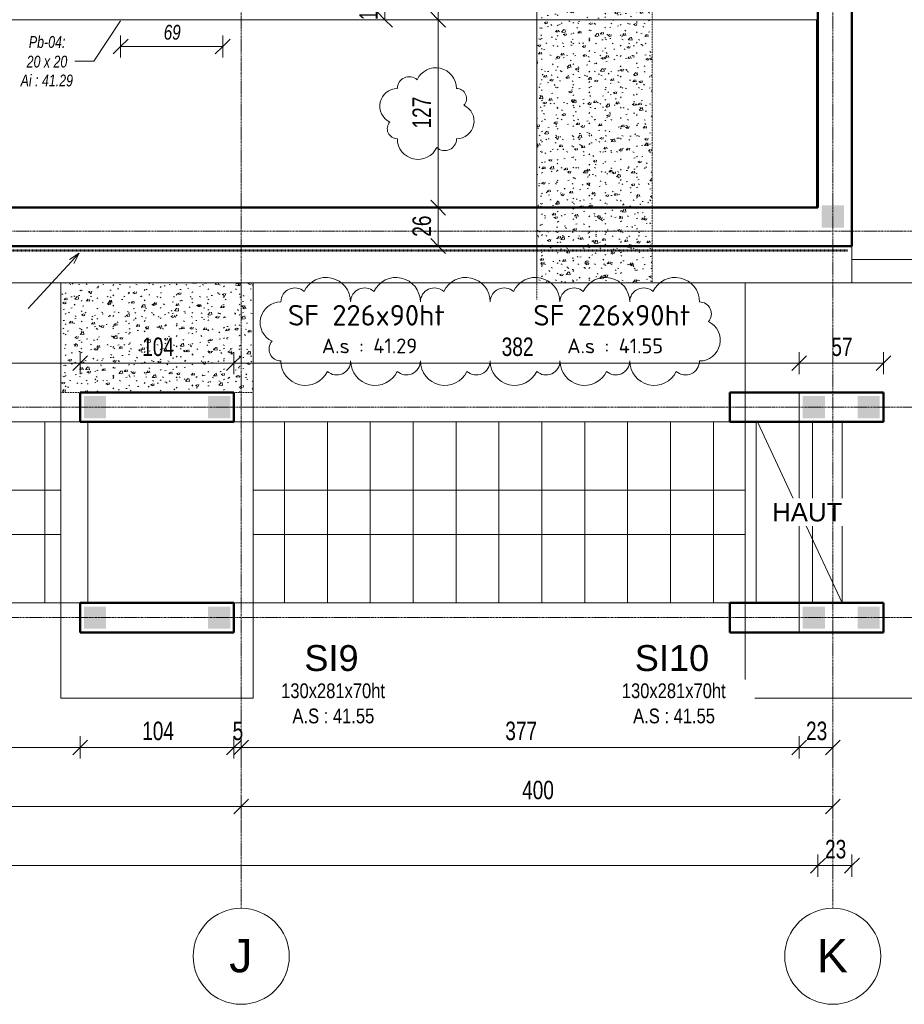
# Model space of a CAD drawing. Header units: millimetres. Extents: x 3690 to 285311, y -2348 to 78336.
# Tile 24 of 46: x 101708 to 107689, y 46643 to 53305. Entities that reach past the tile are written whole.
import ezdxf

# ---------------------------------------------------------------- set-up
doc = ezdxf.new("R2010")
doc.units = ezdxf.units.MM
for name, pattern in [('Ligne de quadrillage', [22.225, 12.7, -3.175, 3.175, -3.175]), ('Projeté', [3.96875, 2.38125, -1.5875]), ('tiret perso', [2.6, 1.3, -1.3]), ('tiret perso 2', [3, 1.5, -1.5])]:
    doc.linetypes.add(name, pattern=pattern)
for name, color, linetype, lineweight in [('A-ANNO-DIMS', 211, 'Continuous', 9), ('A-ANNO-DIMS-50', 211, 'Continuous', 9), ('A-DETL', 90, 'Continuous', 5), ('A-DETL-GENF', 92, 'Continuous', 5), ('A-FLOR', 192, 'Continuous', 5), ('A-GENM', 13, 'Continuous', 5), ('A-GENM-IDEN', 13, 'Continuous', 9), ('A-WALL', 113, 'Continuous', 9), ('G-ANNO-REVC', 71, 'Continuous', 9), ('G-ANNO-TEXT', 231, 'Continuous', 9), ('S-BEAM', 12, 'Continuous', 5), ('S-FNDN', 32, 'Continuous', 9), ('S-FNDN-IDEN', 2, 'Continuous', 9), ('S-GRID', 1, 'Continuous', 9), ('S-GRID-IDEN', 1, 'Continuous', 9), ('S-STRS', 31, 'Continuous', 5), ('S-STRS-ANNO', 31, 'Continuous', 5), ('S-STRS-IDEN', 31, 'Continuous', 5), ('S-STRS-MBND', 31, 'Projeté', 5)]:
    doc.layers.add(name, color=color, linetype=linetype, lineweight=lineweight)
doc.styles.add('Arial', font='arial.ttf', dxfattribs={"height": 125})
doc.styles.add('Arial Narrow_5', font='ARIALN.TTF', dxfattribs={"width": 0.9, "height": 125})
doc.styles.add('Arial Narrow_I', font='ARIALNI.TTF', dxfattribs={"width": 0.9, "height": 100})
doc.styles.add('Arial_5', font='arial.ttf', dxfattribs={"height": 225})
doc.styles.add('Arial_6', font='arial.ttf', dxfattribs={"width": 0.8, "height": 100})
doc.styles.add('Arial_7', font='arial.ttf', dxfattribs={"height": 175})
doc.styles.add('Arial_I_2', font='ariali.ttf', dxfattribs={"width": 0.75, "height": 80})
doc.styles.add('ISOCPEUR', font='isocpeur.ttf', dxfattribs={"height": 100})
doc.styles.add('ISOCPEUR_B', font='txt', dxfattribs={"height": 140})
doc.dimstyles.new('AB6_1_50_-_GB', dxfattribs={"dimscale": 304.8, "dimtxt": 127.928872, "dimasz": 0.328084, "dimexe": 0.246063, "dimexo": 0.0625, "dimgap": 0.04101, "dimtad": 1, "dimdec": 0, "dimlfac": 0.1, "dimdsep": 46, "dimtxsty": 'Arial Narrow_5', "dimblk1": 'OBLIQUE', "dimblk2": 'OBLIQUE', "dimsah": 1, "dimcen": 0.09, "dimazin": 0, "dimtfac": 1, "dimtdec": 4, "dimtix": 1, "dimtmove": 0, "dimatfit": 3, "dimfxl": 0.246063, "dimfxlon": 1, "dimtvp": 1, "dimtolj": 1, "dimtzin": 0, "dimarcsym": 2})
doc.dimstyles.new('AB6_1_50_-_GB_3', dxfattribs={"dimscale": 304.8, "dimtxt": 127.928872, "dimasz": 0.328084, "dimexe": 0.246063, "dimexo": 0.0625, "dimgap": 0.04101, "dimtad": 1, "dimdec": 0, "dimlfac": 0.1, "dimdsep": 46, "dimtxsty": 'Arial Narrow_5', "dimblk1": 'OBLIQUE', "dimblk2": 'OBLIQUE', "dimsah": 1, "dimcen": 0.09, "dimazin": 0, "dimtfac": 1, "dimtdec": 4, "dimtix": 1, "dimtmove": 0, "dimatfit": 3, "dimfxl": 0.246063, "dimfxlon": 1, "dimtvp": 1, "dimtolj": 1, "dimtzin": 0, "dimarcsym": 2})
doc.dimstyles.new('AB6_1_50_-_GB_Italique', dxfattribs={"dimscale": 304.8, "dimtxt": 102.343097, "dimasz": 0.328084, "dimexe": 0.246063, "dimexo": 0.0625, "dimgap": 0.057415, "dimtad": 1, "dimdec": 1, "dimlfac": 0.1, "dimrnd": 0.1, "dimdsep": 46, "dimtxsty": 'Arial Narrow_I', "dimblk1": 'OBLIQUE', "dimblk2": 'OBLIQUE', "dimsah": 1, "dimcen": 0.09, "dimazin": 0, "dimtfac": 1, "dimtdec": 4, "dimtix": 1, "dimtmove": 0, "dimatfit": 3, "dimfxl": 0.246063, "dimfxlon": 1, "dimtvp": 1, "dimtfill": 1, "dimtolj": 1, "dimtzin": 0, "dimarcsym": 2})

# ---------------------------------------------------------------- blocks, each defined once
blk = doc.blocks.new('Quadrillage - M_Extrémité de la ligne de quadrillage - Cercle-11575-Fondations variante')
at = {"layer": 'S-GRID-IDEN'}
blk.add_circle((0, 0), 6.5, dxfattribs=at)
blk = doc.blocks.new('DIMBLOCK13-Fondations variante')
at = {"layer": 'A-ANNO-DIMS-50'}
for p, q in [((99205.5, 47981.2), (99205.5, 48056.2)), ((103205.5, 47981.2), (103205.5, 48056.2)), ((99205.5, 47981.2), (103205.5, 47981.2)), ((99205.5, 47981.2), (99205.5, 47906.2)), ((103205.5, 47981.2), (103205.5, 47906.2))]:
    blk.add_line(p, q, dxfattribs=at)
at = {"layer": 'A-ANNO-DIMS-50', "lineweight": 18}
for p, q in [((99205.5, 47981.2), (99155.5, 47931.2)), ((99205.5, 47981.2), (99255.5, 48031.2)), ((103205.5, 47981.2), (103155.5, 47931.2)), ((103205.5, 47981.2), (103255.5, 48031.2))]:
    blk.add_line(p, q, dxfattribs=at)
at = {"layer": 'A-ANNO-DIMS-50', "color": 0, "insert": (101104.9, 48155.3), "char_height": 125, "width": 241.237, "attachment_point": 1, "line_spacing_factor": 0.974696, "style": 'Arial Narrow_5'}
blk.add_mtext('400', dxfattribs=at)
blk = doc.blocks.new('_Oblique')
at = {"color": 0, "linetype": 'ByBlock', "lineweight": -2}
blk.add_line((-0.5, -0.5), (0.5, 0.5), dxfattribs=at)
blk = doc.blocks.new('DIMBLOCK14-Fondations variante')
at = {"layer": 'A-ANNO-DIMS-50'}
for p, q in [((103205.5, 47981.2), (103205.5, 48056.2)), ((107205.5, 47981.2), (107205.5, 48056.2)), ((103205.5, 47981.2), (107205.5, 47981.2)), ((103205.5, 47981.2), (103205.5, 47906.2)), ((107205.5, 47981.2), (107205.5, 47906.2))]:
    blk.add_line(p, q, dxfattribs=at)
at = {"layer": 'A-ANNO-DIMS-50', "lineweight": 18}
for p, q in [((103205.5, 47981.2), (103155.5, 47931.2)), ((103205.5, 47981.2), (103255.5, 48031.2)), ((107205.5, 47981.2), (107155.5, 47931.2)), ((107205.5, 47981.2), (107255.5, 48031.2))]:
    blk.add_line(p, q, dxfattribs=at)
at = {"layer": 'A-ANNO-DIMS-50', "color": 0, "insert": (105104.9, 48155.3), "char_height": 125, "width": 241.237, "attachment_point": 1, "line_spacing_factor": 0.974696, "style": 'Arial Narrow_5'}
blk.add_mtext('400', dxfattribs=at)
blk = doc.blocks.new('DIMBLOCK159-Fondations variante')
at = {"layer": 'A-ANNO-DIMS-50'}
for p, q in [((98158.1, 50980.7), (98158.1, 51055.7)), ((102116.5, 50980.7), (102116.5, 51055.7)), ((98158.1, 50980.7), (102116.5, 50980.7)), ((98158.1, 50980.7), (98158.1, 50905.7)), ((102116.5, 50980.7), (102116.5, 50905.7))]:
    blk.add_line(p, q, dxfattribs=at)
at = {"layer": 'A-ANNO-DIMS-50', "lineweight": 18}
for p, q in [((98158.1, 50980.7), (98108.1, 50930.7)), ((98158.1, 50980.7), (98208.1, 51030.7)), ((102116.5, 50980.7), (102066.5, 50930.7)), ((102116.5, 50980.7), (102166.5, 51030.7))]:
    blk.add_line(p, q, dxfattribs=at)
at = {"layer": 'A-ANNO-DIMS-50', "color": 0, "insert": (100036.8, 51154.8), "char_height": 125, "width": 241.237, "attachment_point": 1, "line_spacing_factor": 0.974696, "style": 'Arial Narrow_5'}
blk.add_mtext('396', dxfattribs=at)
blk = doc.blocks.new('DIMBLOCK160-Fondations variante')
at = {"layer": 'A-ANNO-DIMS-50'}
for p, q in [((102116.5, 50980.7), (102116.5, 51055.7)), ((103156.7, 50980.7), (103156.7, 51055.7)), ((102116.5, 50980.7), (103156.7, 50980.7)), ((102116.5, 50980.7), (102116.5, 50905.7)), ((103156.7, 50980.7), (103156.7, 50905.7))]:
    blk.add_line(p, q, dxfattribs=at)
at = {"layer": 'A-ANNO-DIMS-50', "lineweight": 18}
for p, q in [((102116.5, 50980.7), (102066.5, 50930.7)), ((102116.5, 50980.7), (102166.5, 51030.7)), ((103156.7, 50980.7), (103106.7, 50930.7)), ((103156.7, 50980.7), (103206.7, 51030.7))]:
    blk.add_line(p, q, dxfattribs=at)
at = {"layer": 'A-ANNO-DIMS-50', "color": 0, "insert": (102536.1, 51154.8), "char_height": 125, "width": 241.237, "attachment_point": 1, "line_spacing_factor": 0.974696, "style": 'Arial Narrow_5'}
blk.add_mtext('104', dxfattribs=at)
blk = doc.blocks.new('DIMBLOCK161-Fondations variante')
at = {"layer": 'A-ANNO-DIMS-50'}
for p, q in [((103156.7, 50980.7), (103156.7, 51055.7)), ((106978.1, 50980.7), (106978.1, 51055.7)), ((103156.7, 50980.7), (106978.1, 50980.7)), ((103156.7, 50980.7), (103156.7, 50905.7)), ((106978.1, 50980.7), (106978.1, 50905.7))]:
    blk.add_line(p, q, dxfattribs=at)
at = {"layer": 'A-ANNO-DIMS-50', "lineweight": 18}
for p, q in [((103156.7, 50980.7), (103106.7, 50930.7)), ((103156.7, 50980.7), (103206.7, 51030.7)), ((106978.1, 50980.7), (106928.1, 50930.7)), ((106978.1, 50980.7), (107028.1, 51030.7))]:
    blk.add_line(p, q, dxfattribs=at)
at = {"layer": 'A-ANNO-DIMS-50', "color": 0, "insert": (104966.9, 51154.8), "char_height": 125, "width": 241.237, "attachment_point": 1, "line_spacing_factor": 0.974696, "style": 'Arial Narrow_5'}
blk.add_mtext('382', dxfattribs=at)
blk = doc.blocks.new('DIMBLOCK162-Fondations variante')
at = {"layer": 'A-ANNO-DIMS-50'}
for p, q in [((106978.1, 50980.7), (106978.1, 51055.7)), ((107548.1, 50980.7), (107548.1, 51055.7)), ((106978.1, 50980.7), (107548.1, 50980.7)), ((106978.1, 50980.7), (106978.1, 50905.7)), ((107548.1, 50980.7), (107548.1, 50905.7))]:
    blk.add_line(p, q, dxfattribs=at)
at = {"layer": 'A-ANNO-DIMS-50', "lineweight": 18}
for p, q in [((106978.1, 50980.7), (106928.1, 50930.7)), ((106978.1, 50980.7), (107028.1, 51030.7)), ((107548.1, 50980.7), (107498.1, 50930.7)), ((107548.1, 50980.7), (107598.1, 51030.7))]:
    blk.add_line(p, q, dxfattribs=at)
at = {"layer": 'A-ANNO-DIMS-50', "color": 0, "insert": (107196, 51154.8), "char_height": 125, "width": 160.825, "attachment_point": 1, "line_spacing_factor": 0.974696, "style": 'Arial Narrow_5'}
blk.add_mtext('57', dxfattribs=at)
blk = doc.blocks.new('DIMBLOCK168-Fondations variante')
at = {"layer": 'A-ANNO-DIMS-50'}
for p, q in [((99205.5, 48381.2), (99205.5, 48456.2)), ((102116.5, 48381.2), (102116.5, 48456.2)), ((99205.5, 48381.2), (102116.5, 48381.2)), ((99205.5, 48381.2), (99205.5, 48306.2)), ((102116.5, 48381.2), (102116.5, 48306.2))]:
    blk.add_line(p, q, dxfattribs=at)
at = {"layer": 'A-ANNO-DIMS-50', "lineweight": 18}
for p, q in [((99205.5, 48381.2), (99155.5, 48331.2)), ((99205.5, 48381.2), (99255.5, 48431.2)), ((102116.5, 48381.2), (102066.5, 48331.2)), ((102116.5, 48381.2), (102166.5, 48431.2))]:
    blk.add_line(p, q, dxfattribs=at)
at = {"layer": 'A-ANNO-DIMS-50', "color": 0, "insert": (100560.5, 48555.3), "char_height": 125, "width": 241.237, "attachment_point": 1, "line_spacing_factor": 0.974696, "style": 'Arial Narrow_5'}
blk.add_mtext('291', dxfattribs=at)
blk = doc.blocks.new('DIMBLOCK169-Fondations variante')
at = {"layer": 'A-ANNO-DIMS-50'}
for p, q in [((102116.5, 48381.2), (102116.5, 48456.2)), ((103156.5, 48381.2), (103156.5, 48456.2)), ((102116.5, 48381.2), (103156.5, 48381.2)), ((102116.5, 48381.2), (102116.5, 48306.2)), ((103156.5, 48381.2), (103156.5, 48306.2))]:
    blk.add_line(p, q, dxfattribs=at)
at = {"layer": 'A-ANNO-DIMS-50', "lineweight": 18}
for p, q in [((102116.5, 48381.2), (102066.5, 48331.2)), ((102116.5, 48381.2), (102166.5, 48431.2)), ((103156.5, 48381.2), (103106.5, 48331.2)), ((103156.5, 48381.2), (103206.5, 48431.2))]:
    blk.add_line(p, q, dxfattribs=at)
at = {"layer": 'A-ANNO-DIMS-50', "color": 0, "insert": (102536, 48555.3), "char_height": 125, "width": 241.237, "attachment_point": 1, "line_spacing_factor": 0.974696, "style": 'Arial Narrow_5'}
blk.add_mtext('104', dxfattribs=at)
blk = doc.blocks.new('DIMBLOCK170-Fondations variante')
at = {"layer": 'A-ANNO-DIMS-50'}
for p, q in [((103156.5, 48381.2), (103156.5, 48456.2)), ((103205.5, 48381.2), (103205.5, 48456.2)), ((103156.5, 48381.2), (103205.5, 48381.2)), ((103156.5, 48381.2), (103156.5, 48306.2)), ((103205.5, 48381.2), (103205.5, 48306.2))]:
    blk.add_line(p, q, dxfattribs=at)
at = {"layer": 'A-ANNO-DIMS-50', "lineweight": 18}
for p, q in [((103156.5, 48381.2), (103106.5, 48331.2)), ((103205.5, 48381.2), (103155.5, 48331.2)), ((103156.5, 48381.2), (103206.5, 48431.2)), ((103205.5, 48381.2), (103255.5, 48431.2))]:
    blk.add_line(p, q, dxfattribs=at)
at = {"layer": 'A-ANNO-DIMS-50', "color": 0, "insert": (103147.5, 48555.3), "char_height": 125, "width": 80.412, "attachment_point": 1, "line_spacing_factor": 0.974696, "style": 'Arial Narrow_5'}
blk.add_mtext('5', dxfattribs=at)
blk = doc.blocks.new('DIMBLOCK171-Fondations variante')
at = {"layer": 'A-ANNO-DIMS-50'}
for p, q in [((103205.5, 48381.2), (103205.5, 48456.2)), ((106978.1, 48381.2), (106978.1, 48456.2)), ((103205.5, 48381.2), (106978.1, 48381.2)), ((103205.5, 48381.2), (103205.5, 48306.2)), ((106978.1, 48381.2), (106978.1, 48306.2))]:
    blk.add_line(p, q, dxfattribs=at)
at = {"layer": 'A-ANNO-DIMS-50', "lineweight": 18}
for p, q in [((103205.5, 48381.2), (103155.5, 48331.2)), ((103205.5, 48381.2), (103255.5, 48431.2)), ((106978.1, 48381.2), (106928.1, 48331.2)), ((106978.1, 48381.2), (107028.1, 48431.2))]:
    blk.add_line(p, q, dxfattribs=at)
at = {"layer": 'A-ANNO-DIMS-50', "color": 0, "insert": (104991.2, 48555.3), "char_height": 125, "width": 241.237, "attachment_point": 1, "line_spacing_factor": 0.974696, "style": 'Arial Narrow_5'}
blk.add_mtext('377', dxfattribs=at)
blk = doc.blocks.new('DIMBLOCK172-Fondations variante')
at = {"layer": 'A-ANNO-DIMS-50'}
for p, q in [((106978.1, 48381.2), (106978.1, 48456.2)), ((107205.5, 48381.2), (107205.5, 48456.2)), ((106978.1, 48381.2), (107205.5, 48381.2)), ((106978.1, 48381.2), (106978.1, 48306.2)), ((107205.5, 48381.2), (107205.5, 48306.2))]:
    blk.add_line(p, q, dxfattribs=at)
at = {"layer": 'A-ANNO-DIMS-50', "lineweight": 18}
for p, q in [((106978.1, 48381.2), (106928.1, 48331.2)), ((106978.1, 48381.2), (107028.1, 48431.2)), ((107205.5, 48381.2), (107155.5, 48331.2)), ((107205.5, 48381.2), (107255.5, 48431.2))]:
    blk.add_line(p, q, dxfattribs=at)
at = {"layer": 'A-ANNO-DIMS-50', "color": 0, "insert": (107024.7, 48555.3), "char_height": 125, "width": 160.825, "attachment_point": 1, "line_spacing_factor": 0.974696, "style": 'Arial Narrow_5'}
blk.add_mtext('23', dxfattribs=at)
blk = doc.blocks.new('DIMBLOCK210-Fondations variante')
at = {"layer": 'A-ANNO-DIMS-50', "lineweight": 18}
for p, q in [((104537.7, 53535.4), (104487.7, 53585.4)), ((104537.7, 53535.4), (104587.7, 53485.4)), ((104537.7, 53305.4), (104487.7, 53355.4)), ((104537.7, 53305.4), (104587.7, 53255.4))]:
    blk.add_line(p, q, dxfattribs=at)
at = {"layer": 'A-ANNO-DIMS-50'}
for p, q in [((104537.7, 53535.4), (104462.7, 53535.4)), ((104537.7, 53305.4), (104537.7, 53535.4)), ((104537.7, 53535.4), (104612.7, 53535.4)), ((104537.7, 53305.4), (104462.7, 53305.4)), ((104537.7, 53305.4), (104612.7, 53305.4))]:
    blk.add_line(p, q, dxfattribs=at)
at = {"layer": 'A-ANNO-DIMS-50', "color": 0, "insert": (104363.6, 53353.4), "char_height": 125, "width": 160.825, "attachment_point": 1, "rotation": 90, "line_spacing_factor": 0.974696, "style": 'Arial Narrow_5'}
blk.add_mtext('23', dxfattribs=at)
blk = doc.blocks.new('DIMBLOCK213-Fondations variante')
at = {"layer": 'A-ANNO-DIMS-50'}
for p, q in [((104177.7, 53435.4), (104102.7, 53435.4)), ((104177.7, 53305.4), (104177.7, 53435.4)), ((104177.7, 53435.4), (104252.7, 53435.4)), ((104177.7, 53305.4), (104102.7, 53305.4)), ((104177.7, 53305.4), (104252.7, 53305.4))]:
    blk.add_line(p, q, dxfattribs=at)
at = {"layer": 'A-ANNO-DIMS-50', "lineweight": 18}
for p, q in [((104177.7, 53435.4), (104127.7, 53485.4)), ((104177.7, 53435.4), (104227.7, 53385.4)), ((104177.7, 53305.4), (104127.7, 53355.4)), ((104177.7, 53305.4), (104227.7, 53255.4))]:
    blk.add_line(p, q, dxfattribs=at)
at = {"layer": 'A-ANNO-DIMS-50', "color": 0, "insert": (104003.6, 53303.4), "char_height": 125, "width": 160.825, "attachment_point": 1, "rotation": 90, "line_spacing_factor": 0.974696, "style": 'Arial Narrow_5'}
blk.add_mtext('13', dxfattribs=at)
blk = doc.blocks.new('DIMBLOCK234-Fondations variante')
at = {"layer": 'A-ANNO-DIMS-50'}
for p, q in [((102390.5, 53123.7), (102390.5, 53198.7)), ((103080.5, 53123.7), (103080.5, 53198.7)), ((103080.5, 53123.7), (102390.5, 53123.7)), ((102390.5, 53123.7), (102390.5, 53048.7)), ((103080.5, 53123.7), (103080.5, 53048.7))]:
    blk.add_line(p, q, dxfattribs=at)
at = {"layer": 'A-ANNO-DIMS-50', "lineweight": 18}
for p, q in [((102390.5, 53123.7), (102440.5, 53173.7)), ((103080.5, 53123.7), (103130.5, 53173.7)), ((102390.5, 53123.7), (102340.5, 53073.7)), ((103080.5, 53123.7), (103030.5, 53073.7))]:
    blk.add_line(p, q, dxfattribs=at)
at = {"layer": 'A-ANNO-DIMS-50', "color": 0, "insert": (102681.8, 53270.5), "char_height": 100, "width": 128.66, "attachment_point": 1, "line_spacing_factor": 0.974696, "style": 'Arial Narrow_I', "bg_fill": 3, "box_fill_scale": 1.25, "bg_fill_color": 256, "bg_fill_true_color": 13158600, "bg_fill_transparency": 0}
blk.add_mtext('69', dxfattribs=at)
blk = doc.blocks.new('DIMBLOCK299-Fondations variante')
at = {"layer": 'A-ANNO-DIMS-50'}
for p, q in [((104537.7, 53305.4), (104462.7, 53305.4)), ((104537.7, 53305.4), (104537.7, 52033.7)), ((104537.7, 53305.4), (104612.7, 53305.4)), ((104537.7, 52033.7), (104462.7, 52033.7)), ((104537.7, 52033.7), (104612.7, 52033.7))]:
    blk.add_line(p, q, dxfattribs=at)
at = {"layer": 'A-ANNO-DIMS-50', "lineweight": 18}
for p, q in [((104537.7, 53305.4), (104487.7, 53355.4)), ((104537.7, 53305.4), (104587.7, 53255.4)), ((104537.7, 52033.7), (104487.7, 52083.7)), ((104537.7, 52033.7), (104587.7, 51983.7))]:
    blk.add_line(p, q, dxfattribs=at)
at = {"layer": 'A-ANNO-DIMS-50', "color": 0, "insert": (104363.6, 52569), "char_height": 125, "width": 241.237, "attachment_point": 1, "rotation": 90, "line_spacing_factor": 0.974696, "style": 'Arial Narrow_5'}
blk.add_mtext('127', dxfattribs=at)
blk = doc.blocks.new('DIMBLOCK300-Fondations variante')
at = {"layer": 'A-ANNO-DIMS-50', "lineweight": 18}
for p, q in [((104537.7, 52033.7), (104487.7, 52083.7)), ((104537.7, 52033.7), (104587.7, 51983.7)), ((104537.7, 51773.7), (104487.7, 51823.7)), ((104537.7, 51773.7), (104587.7, 51723.7))]:
    blk.add_line(p, q, dxfattribs=at)
at = {"layer": 'A-ANNO-DIMS-50'}
for p, q in [((104537.7, 52033.7), (104462.7, 52033.7)), ((104537.7, 52033.7), (104537.7, 51773.7)), ((104537.7, 52033.7), (104612.7, 52033.7)), ((104537.7, 51773.7), (104462.7, 51773.7)), ((104537.7, 51773.7), (104612.7, 51773.7))]:
    blk.add_line(p, q, dxfattribs=at)
at = {"layer": 'A-ANNO-DIMS-50', "color": 0, "insert": (104363.6, 51836.7), "char_height": 125, "width": 160.825, "attachment_point": 1, "rotation": 90, "line_spacing_factor": 0.974696, "style": 'Arial Narrow_5'}
blk.add_mtext('26', dxfattribs=at)
blk = doc.blocks.new('Family - ___-3261909-Fondations variante')
at = {"layer": 'G-ANNO-REVC'}
for centre, radius, start, end in [((27309.2, 51867.9), 140, 357.88638, 152.67761), ((27129.4, 51874.5), 80, 46.07606, 177.88638), ((27045, 51758.5), 119, 87.88638, 242.67761), ((27446.6, 51794.8), 68, 316.07606, 87.88638), ((27441, 51641.9), 119, 267.88638, 62.67761), ((27039.4, 51605.7), 68, 136.07606, 267.88638), ((27176.8, 51532.5), 140, 177.88638, 332.67761), ((27356.7, 51525.9), 80, 226.07606, 357.88638)]:
    blk.add_arc(centre, radius, start, end, dxfattribs=at)
blk = doc.blocks.new('DIMBLOCK309-Fondations variante')
at = {"layer": 'A-ANNO-DIMS-50'}
for p, q in [((79305.5, 47581.2), (79305.5, 47656.2)), ((107105.5, 47581.2), (107105.5, 47656.2)), ((79305.5, 47581.2), (107105.5, 47581.2)), ((79305.5, 47581.2), (79305.5, 47506.2)), ((107105.5, 47581.2), (107105.5, 47506.2))]:
    blk.add_line(p, q, dxfattribs=at)
at = {"layer": 'A-ANNO-DIMS-50', "lineweight": 18}
for p, q in [((79305.5, 47581.2), (79255.5, 47531.2)), ((79305.5, 47581.2), (79355.5, 47631.2)), ((107105.5, 47581.2), (107055.5, 47531.2)), ((107105.5, 47581.2), (107155.5, 47631.2))]:
    blk.add_line(p, q, dxfattribs=at)
at = {"layer": 'A-ANNO-DIMS-50', "color": 0, "insert": (93071.4, 47755.3), "char_height": 125, "width": 321.65, "attachment_point": 1, "line_spacing_factor": 0.974696, "style": 'Arial Narrow_5'}
blk.add_mtext('2780', dxfattribs=at)
blk = doc.blocks.new('DIMBLOCK310-Fondations variante')
at = {"layer": 'A-ANNO-DIMS-50'}
for p, q in [((107105.5, 47581.2), (107105.5, 47656.2)), ((107335.5, 47581.2), (107335.5, 47656.2)), ((107105.5, 47581.2), (107335.5, 47581.2)), ((107105.5, 47581.2), (107105.5, 47506.2)), ((107335.5, 47581.2), (107335.5, 47506.2))]:
    blk.add_line(p, q, dxfattribs=at)
at = {"layer": 'A-ANNO-DIMS-50', "lineweight": 18}
for p, q in [((107105.5, 47581.2), (107055.5, 47531.2)), ((107105.5, 47581.2), (107155.5, 47631.2)), ((107335.5, 47581.2), (107285.5, 47531.2)), ((107335.5, 47581.2), (107385.5, 47631.2))]:
    blk.add_line(p, q, dxfattribs=at)
at = {"layer": 'A-ANNO-DIMS-50', "color": 0, "insert": (107153.4, 47755.3), "char_height": 125, "width": 160.825, "attachment_point": 1, "line_spacing_factor": 0.974696, "style": 'Arial Narrow_5'}
blk.add_mtext('23', dxfattribs=at)
blk = doc.blocks.new('Family - ___-3288803-Fondations variante')
at = {"layer": 'G-ANNO-REVC'}
for centre, radius, start, end in [((26515.6, 50452.3), 165.1, 357.88638, 152.67761), ((26987.1, 50434.9), 165.1, 357.88638, 152.67761), ((27458.6, 50417.5), 165.1, 357.88638, 152.67761), ((26303.5, 50460.1), 94.4, 46.07606, 177.88638), ((26774.9, 50442.7), 94.4, 46.07606, 177.88638), ((27246.4, 50425.3), 94.4, 46.07606, 177.88638), ((27930.1, 50400.1), 165.1, 357.88638, 152.67761), ((28401.6, 50382.7), 165.1, 357.88638, 152.67761), ((28873, 50365.3), 165.1, 357.88638, 152.67761), ((26204, 50323.7), 140, 87.88638, 242.67761), ((27717.9, 50407.9), 94.4, 46.07606, 177.88638), ((28189.4, 50390.5), 94.4, 46.07606, 177.88638), ((28660.9, 50373.1), 94.4, 46.07606, 177.88638), ((29035.1, 50279.2), 80, 316.07606, 87.88638), ((26197.4, 50143.8), 80, 136.07606, 267.88638), ((29028.5, 50099.4), 140, 267.88638, 62.67761), ((26359.4, 50057.8), 165.1, 177.88638, 332.67761), ((26571.6, 50049.9), 94.4, 226.07606, 357.88638), ((26830.9, 50040.4), 165.1, 177.88638, 332.67761), ((27043.1, 50032.5), 94.4, 226.07606, 357.88638), ((27302.4, 50023), 165.1, 177.88638, 332.67761), ((27514.6, 50015.1), 94.4, 226.07606, 357.88638), ((27773.9, 50005.6), 165.1, 177.88638, 332.67761), ((27986, 49997.7), 94.4, 226.07606, 357.88638), ((28245.4, 49988.2), 165.1, 177.88638, 332.67761), ((28457.5, 49980.3), 94.4, 226.07606, 357.88638), ((28716.8, 49970.8), 165.1, 177.88638, 332.67761), ((28929, 49962.9), 94.4, 226.07606, 357.88638)]:
    blk.add_arc(centre, radius, start, end, dxfattribs=at)

msp = doc.modelspace()

# ---------------------------------------------------------------- hatches: boundary and pattern name
at = {"layer": 'A-DETL-GENF'}
h = msp.add_hatch(dxfattribs=at)
h.set_pattern_fill('FP_25', color=9, style=0, pattern_type=2)
h.set_pattern_definition([(52.114, (348470.62, -837977.42), (151.008547, -7.612692), [15.75, -173.25]), (357.114, (348470.62, -837977.42), (-34.944706, 156.77827), [12.6, -138.6]), (102.565, (348483.2, -837978.05), (116.064576, 149.164008), [13.385, -147.24]), (48.298, (348469.07, -837935.45), (225.250325, -26.469098), [23.625, -259.875]), (98.749, (348487.84, -837937.65), (188.602237, 211.66344), [20.078, -220.86]), (353.298, (348469.07, -837935.45), (188.60032, 211.665725), [18.9, -207.9]), (23.114, (348490.45, -837945.17), (128.384345, -79.868607), [15.75, -173.25]), (328.114, (348490.45, -837945.17), (45.444285, 154.062896), [12.6, -138.6]), (73.565, (348501.15, -837951.82), (173.828512, 74.192558), [13.385, -147.24]), (39.614, (348470.623, -837977.42), (-0.0269162, 69.9543266), [8.382, -128.538, 8.382, -271.443]), (39.614, (348470.623, -837977.42), (-0.0269162, 69.9543266), [-145.302, -132.318, 8.382, -130.743]), (9.614, (348470.62, -837977.42), (52.1517107, 84.8079455), [8.382, -71.838, 8.382, -125.388, -53.025]), (9.614, (348470.62, -837977.42), (52.1517107, 84.8079455), [-213.99, 8.382, -44.643]), (329.614, (348423.824, -837979.146), (112.200791, -0.5978647), [8.382, -44.118, 8.382, -155.418, -217.35]), (329.614, (348423.824, -837979.146), (112.200791, -0.5978647), [-216.3, 8.382, -208.968]), (319.614, (348402.84, -837979.92), (121.609981, 25.525625), [8.382, -59.868, 8.382, -100.398, -154.35]), (319.614, (348402.84, -837979.92), (121.609981, 25.525625), [-177.03, 8.382, -145.968])])
h.paths.add_polyline_path([(105205.46, 51523.73), (105985.46, 51523.73), (105985.46, 53783.73), (105205.46, 53783.73)])
for points in [[(107130.46, 51898.73), (107280.46, 51898.73), (107280.46, 52048.73), (107130.46, 52048.73)], [(102141.54, 50608.12), (102291.54, 50608.12), (102291.54, 50758.12), (102141.54, 50758.12)], [(102981.54, 50608.12), (103131.54, 50608.12), (103131.54, 50758.12), (102981.54, 50758.12)], [(107003.05, 50608.12), (107153.05, 50608.12), (107153.05, 50758.12), (107003.05, 50758.12)], [(107373.05, 50608.12), (107523.05, 50608.12), (107523.05, 50758.12), (107373.05, 50758.12)], [(102141.54, 49184.24), (102291.54, 49184.24), (102291.54, 49334.24), (102141.54, 49334.24)], [(102981.73, 49184.24), (103131.73, 49184.24), (103131.73, 49334.24), (102981.73, 49334.24)], [(107003.05, 49184.24), (107153.05, 49184.24), (107153.05, 49334.24), (107003.05, 49334.24)], [(107373.05, 49184.24), (107523.05, 49184.24), (107523.05, 49334.24), (107373.05, 49334.24)]]:
    msp.add_hatch(color=8, dxfattribs=at).paths.add_polyline_path(points)
h = msp.add_hatch(dxfattribs=at)
h.set_pattern_fill('FP_30', color=9, style=0, pattern_type=2)
h.set_pattern_definition([(52.114, (345251.8, -840260.62), (151.008547, -7.612692), [15.75, -173.25]), (357.114, (345251.8, -840260.62), (-34.944706, 156.77827), [12.6, -138.6]), (102.565, (345264.38, -840261.25), (116.064576, 149.164008), [13.385, -147.24]), (48.298, (345250.25, -840218.65), (225.250325, -26.469098), [23.625, -259.875]), (98.749, (345269.02, -840220.85), (188.602237, 211.66344), [20.078, -220.86]), (353.298, (345250.25, -840218.65), (188.60032, 211.665725), [18.9, -207.9]), (23.114, (345271.62, -840228.37), (128.384345, -79.868607), [15.75, -173.25]), (328.114, (345271.62, -840228.37), (45.444285, 154.062896), [12.6, -138.6]), (73.565, (345282.32, -840235.02), (173.828512, 74.192558), [13.385, -147.24]), (39.614, (345251.8, -840260.62), (-0.0269162, 69.9543266), [8.382, -128.538, 8.382, -271.443]), (39.614, (345251.8, -840260.62), (-0.0269162, 69.9543266), [-145.302, -132.318, 8.382, -130.743]), (9.614, (345251.8, -840260.62), (52.1517107, 84.8079455), [8.382, -71.838, 8.382, -125.388, -53.025]), (9.614, (345251.8, -840260.62), (52.1517107, 84.8079455), [-213.99, 8.382, -44.643]), (329.614, (345205, -840262.346), (112.200791, -0.5978647), [8.382, -44.118, 8.382, -372.768]), (329.614, (345205, -840262.346), (112.200791, -0.5978647), [-60.882, -155.418, 8.382, -208.968]), (319.614, (345184.02, -840263.12), (121.609981, 25.525625), [8.382, -59.868, 8.382, -254.748]), (319.614, (345184.02, -840263.12), (121.609981, 25.525625), [-76.632, -100.398, 8.382, -145.968])])
h.paths.add_polyline_path([(101986.64, 50783.73), (103286.64, 50783.73), (103286.64, 51523.73), (101986.64, 51523.73)])

# ---------------------------------------------------------------- linework, layer by layer
at = {"layer": 'A-DETL', "linetype": 'tiret perso'}
for p, q in [((105205.46, 53783.73), (105205.46, 51523.73)), ((105985.46, 51523.73), (105985.46, 53783.73)), ((105205.46, 52033.73), (105205.46, 51773.73)), ((105205.46, 51773.73), (105205.46, 52033.73)), ((105205.46, 51326.97), (105205.46, 51926.97)), ((103286.64, 51523.73), (101986.64, 51523.73)), ((101986.64, 51523.73), (101986.64, 50783.73)), ((103286.64, 50783.73), (103286.64, 51523.73)), ((105205.46, 51523.73), (105985.46, 51523.73)), ((101986.64, 50783.73), (103286.64, 50783.73))]:
    msp.add_line(p, q, dxfattribs=at)
at = {"layer": 'A-DETL', "linetype": 'tiret perso 2', "lineweight": 50}
msp.add_line((74975.46, 51743.73), (107305.46, 51743.73), dxfattribs=at)
at = {"layer": 'A-FLOR'}
for p, q in [((79305.46, 53305.4), (107095.46, 53305.4)), ((107095.46, 53305.4), (107095.46, 52033.73)), ((107095.46, 52033.73), (79305.46, 52033.73))]:
    msp.add_line(p, q, dxfattribs=at)
at = {"layer": 'A-GENM', "lineweight": 9}
for p, q in [((102290.46, 53305.4), (102490.46, 53305.4)), ((102490.46, 53305.4), (102290.46, 53305.4))]:
    msp.add_line(p, q, dxfattribs=at)
at = {"layer": 'A-GENM-IDEN'}
for p, q in [((102390.46, 53298.03), (102208.92, 53024.08)), ((102208.92, 53024.08), (102081.11, 53023.87))]:
    msp.add_line(p, q, dxfattribs=at)
at = {"layer": 'A-WALL', "lineweight": 50}
for p, q in [((107335.46, 51773.73), (107335.46, 61868.56)), ((107105.46, 61638.56), (107105.46, 52033.73)), ((75305.46, 52033.73), (107105.46, 52033.73)), ((107335.46, 51773.73), (75005.46, 51773.73)), ((102116.54, 50783.12), (103156.54, 50783.12)), ((102116.54, 50583.12), (102116.54, 50783.12)), ((103156.54, 50583.12), (103156.54, 50783.12)), ((107548.05, 50783.12), (106509.66, 50783.12)), ((106509.66, 50583.12), (106509.66, 50783.12)), ((107548.05, 50583.12), (107548.05, 50783.12)), ((103156.54, 50583.12), (102116.54, 50583.12)), ((106509.66, 50583.12), (107548.05, 50583.12)), ((102116.54, 49359.24), (103156.73, 49359.24)), ((102116.54, 49159.24), (102116.54, 49359.24)), ((103156.73, 49159.24), (103156.73, 49359.24)), ((107548.05, 49359.24), (106509.66, 49359.24)), ((106509.66, 49159.24), (106509.66, 49359.24)), ((107548.05, 49159.24), (107548.05, 49359.24)), ((103156.73, 49159.24), (102116.54, 49159.24)), ((106509.66, 49159.24), (107548.05, 49159.24))]:
    msp.add_line(p, q, dxfattribs=at)
at = {"layer": 'A-WALL'}
for p, q in [((106978.05, 50783.12), (106978.05, 50583.12)), ((107068.05, 49359.24), (107068.05, 50583.12)), ((107268.05, 49359.24), (107268.05, 50583.12)), ((106978.05, 49359.24), (106978.05, 49159.24)), ((107548.05, 49359.24), (107548.05, 49359.24))]:
    msp.add_line(p, q, dxfattribs=at)
at = {"layer": 'G-ANNO-TEXT', "color": 50}
for q in [(101764.05, 51351.28), (102043.98, 51683.64), (102073.49, 51656.35)]:
    msp.add_line((102109.65, 51725.06), q, dxfattribs=at)
at = {"layer": 'S-BEAM'}
for p, q in [((101986.64, 50121.18), (98498.05, 50121.18)), ((98498.05, 50121.18), (101986.64, 50121.18)), ((101986.64, 50121.18), (101986.64, 49821.18)), ((101986.64, 49821.18), (101986.64, 50121.18)), ((103286.64, 50121.18), (103286.64, 49821.18)), ((103286.64, 49821.18), (103286.64, 50121.18)), ((106613.05, 50121.18), (103286.64, 50121.18)), ((103286.64, 50121.18), (106613.05, 50121.18)), ((106613.05, 50121.18), (106613.05, 49821.18)), ((106613.05, 49821.18), (106613.05, 50121.18)), ((98498.05, 49821.18), (101986.64, 49821.18)), ((98498.05, 49821.18), (101986.64, 49821.18)), ((103286.64, 49821.18), (106613.05, 49821.18)), ((103286.64, 49821.18), (106613.05, 49821.18))]:
    msp.add_line(p, q, dxfattribs=at)
at = {"layer": 'S-FNDN'}
for p, q in [((105205.46, 53783.73), (105205.46, 51523.73)), ((107335.46, 51523.73), (107335.46, 51773.73)), ((107805.46, 51683.73), (107335.46, 51683.73)), ((74655.46, 51523.73), (107335.46, 51523.73))]:
    msp.add_line(p, q, dxfattribs=at)
at = {"layer": 'S-FNDN', "lineweight": 5}
for p, q in [((103286.64, 51523.73), (101986.64, 51523.73)), ((101986.64, 51523.73), (101986.64, 48713.73)), ((101986.64, 48713.73), (101986.64, 51523.73)), ((101986.64, 51523.73), (103286.64, 51523.73)), ((103286.64, 48713.73), (103286.64, 51523.73)), ((103286.64, 51523.73), (103286.64, 48713.73)), ((107335.46, 51523.73), (106613.05, 51523.73)), ((106613.05, 51523.73), (106613.05, 48713.73)), ((106613.05, 48713.73), (106613.05, 51523.73)), ((106613.05, 51523.73), (107913.05, 51523.73)), ((107913.05, 51523.73), (107335.46, 51523.73)), ((101986.64, 48713.73), (103286.64, 48713.73)), ((103286.64, 48713.73), (101986.64, 48713.73)), ((106613.05, 48713.73), (107913.05, 48713.73)), ((107913.05, 48713.73), (106613.05, 48713.73))]:
    msp.add_line(p, q, dxfattribs=at)
at = {"layer": 'S-GRID', "linetype": 'Ligne de quadrillage'}
for p, q in [((103205.46, 47292.72), (103205.46, 65870.79)), ((60593.04, 51873.73), (110150.38, 51873.73)), ((97305.46, 50683.12), (110169.7, 50683.12)), ((97305.46, 49259.24), (110169.7, 49259.24))]:
    msp.add_line(p, q, dxfattribs=at)
at = {"layer": 'S-STRS'}
for p, q in [((106978.05, 50583.12), (106697.35, 50583.12)), ((107268.05, 50583.12), (106978.05, 50583.12)), ((106978.05, 50022.53), (106978.05, 50583.12)), ((107268.05, 49359.24), (107268.05, 50583.12)), ((106978.05, 49922.08), (106978.05, 49969.01))]:
    msp.add_line(p, q, dxfattribs=at)
at = {"layer": 'S-STRS', "linetype": 'Projeté'}
for p, q in [((106978.05, 50022.53), (106978.05, 50583.12)), ((107268.05, 49359.24), (107268.05, 50583.12)), ((106978.05, 49922.08), (106978.05, 49969.01))]:
    msp.add_line(p, q, dxfattribs=at)
at = {"layer": 'S-STRS-ANNO'}
for p, q in [((107132.7, 49971.18), (107195.2, 50033.68)), ((107268.05, 49971.18), (107132.7, 49971.18)), ((107132.7, 49971.18), (107195.2, 49908.68))]:
    msp.add_line(p, q, dxfattribs=at)
at = {"layer": 'S-STRS-MBND'}
for p, q in [((106697.35, 50583.12), (98108.05, 50583.12)), ((101878.05, 49359.24), (101878.05, 50583.12)), ((101878.05, 49359.24), (101878.05, 50583.12)), ((102168.05, 49359.24), (102168.05, 50583.12)), ((102168.05, 49359.24), (102168.05, 50583.12)), ((103498.05, 49359.24), (103498.05, 50583.12)), ((103498.05, 49359.24), (103498.05, 50583.12)), ((103788.05, 49359.24), (103788.05, 50583.12)), ((103788.05, 49359.24), (103788.05, 50583.12)), ((104078.05, 49359.24), (104078.05, 50583.12)), ((104078.05, 49359.24), (104078.05, 50583.12)), ((104368.05, 49359.24), (104368.05, 50583.12)), ((104368.05, 49359.24), (104368.05, 50583.12)), ((104658.05, 49359.24), (104658.05, 50583.12)), ((104658.05, 49359.24), (104658.05, 50583.12)), ((104948.05, 49359.24), (104948.05, 50583.12)), ((104948.05, 49359.24), (104948.05, 50583.12)), ((105238.05, 49359.24), (105238.05, 50583.12)), ((105238.05, 49359.24), (105238.05, 50583.12)), ((105528.05, 49359.24), (105528.05, 50583.12)), ((105528.05, 49359.24), (105528.05, 50583.12)), ((105818.05, 49359.24), (105818.05, 50583.12)), ((105818.05, 49359.24), (105818.05, 50583.12)), ((106108.05, 49359.24), (106108.05, 50583.12)), ((106108.05, 49359.24), (106108.05, 50583.12)), ((106398.05, 49359.24), (106398.05, 50583.12)), ((106398.05, 49359.24), (106398.05, 50583.12)), ((106688.05, 49359.24), (106688.05, 50583.12)), ((106688.05, 49359.24), (106688.05, 50583.12)), ((106978.05, 49969.01), (106978.05, 50022.53)), ((106978.05, 49969.01), (106978.05, 50022.53)), ((106978.05, 49359.24), (106978.05, 49922.08)), ((106978.05, 49359.24), (106978.05, 49922.08)), ((107268.05, 49359.24), (98108.05, 49359.24))]:
    msp.add_line(p, q, dxfattribs=at)
at = {"layer": 'S-STRS-MBND', "linetype": 'Continuous'}
for p, q in [((106697.35, 50583.12), (106956.28, 50027.82)), ((107053.5, 50004.19), (106911.89, 49938.16)), ((106956.28, 50027.82), (107053.5, 50004.19)), ((106911.89, 49938.16), (107009.11, 49914.53)), ((107009.11, 49914.53), (107268.05, 49359.24))]:
    msp.add_line(p, q, dxfattribs=at)

# ---------------------------------------------------------------- block references
at = {"layer": 'G-ANNO-REVC', "rotation": 2.113623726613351}
msp.add_blockref('Family - ___-3261909-Fondations variante', (79143.55, 0), dxfattribs=at)
at = {"layer": 'S-GRID-IDEN', "xscale": 49.99999999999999, "yscale": 49.99999999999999, "zscale": 49.99999999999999}
for p in [(103205.46, 46967.72), (107205.46, 46967.72)]:
    msp.add_blockref('Quadrillage - M_Extrémité de la ligne de quadrillage - Cercle-11575-Fondations variante', p, dxfattribs=at)

# ---------------------------------------------------------------- texts
at = {"layer": 'A-GENM-IDEN', "char_height": 80, "attachment_point": 1, "style": 'Arial_I_2'}
for s, insert, width in [('Pb-04:', (101769.86, 53194.62), 306.6455), ('20 x 20', (101754.86, 53061.81), 342.7214), ('Ai : 41.29', (101713.99, 52933.94), 441.9302)]:
    msp.add_mtext(s, dxfattribs=dict(at, insert=insert, width=width))
at = {"layer": 'S-FNDN-IDEN', "attachment_point": 1, "bg_fill": 3, "box_fill_scale": 1.25, "bg_fill_color": 256, "bg_fill_true_color": 13158600, "bg_fill_transparency": 0}
for s, insert, char_height, width, style in [('SF 226x90ht', (103521.3, 51375.25), 140, 1354.8519, 'ISOCPEUR_B'), ('SI9', (103632.66, 49073.35), 175, 452.9534, 'Arial_7'), ('SI10', (105866.75, 49073.35), 175, 621.3078, 'Arial_7'), ('130x281x70ht', (103475.69, 48814.45), 100, 872.236, 'Arial_6')]:
    msp.add_mtext(s, dxfattribs=dict(at, insert=insert, char_height=char_height, width=width, style=style))
at = {"layer": 'S-FNDN-IDEN', "char_height": 100, "width": 797.6791, "attachment_point": 1, "style": 'ISOCPEUR'}
for s, insert in [('A.s : 41.29', (103751.3, 51148.23)), ('A.s : 41.55', (105410.48, 51148.23))]:
    msp.add_mtext(s, dxfattribs=dict(at, insert=insert))

# ---------------------------------------------------------------- dimensions: what is measured, and where the dimension line sits
at = {"layer": 'A-ANNO-DIMS'}
for base, p1, p2, angle, dimstyle, override, picture, middle in [((104537.67, 53535.4), (104612.67, 53305.4), (104612.67, 53535.4), 90, 'AB6_1_50_-_GB', {"dimpost": '<>', "dimfxl": 230}, 'DIMBLOCK210-Fondations variante', (104461.35, 53420.4)), ((104177.67, 53435.4), (104252.67, 53305.4), (104102.67, 53435.4), 90, 'AB6_1_50_-_GB', {"dimpost": '<>', "dimfxl": 198.494332}, 'DIMBLOCK213-Fondations variante', (104101.35, 53370.4)), ((104537.67, 52033.73), (104612.67, 53305.4), (104612.67, 52033.73), 90, 'AB6_1_50_-_GB', {"dimpost": '<>', "dimfxl": 1271.668898}, 'DIMBLOCK299-Fondations variante', (104462.42, 52669.56)), ((104537.67, 51773.73), (104612.67, 52033.73), (104612.67, 51773.73), 90, 'AB6_1_50_-_GB', {"dimpost": '<>', "dimfxl": 260}, 'DIMBLOCK300-Fondations variante', (104461.35, 51903.73)), ((103205.46, 48381.24), (103156.54, 48456.24), (103205.46, 48456.24), 0, 'AB6_1_50_-_GB', {"dimpost": '<>', "dimfxl": 48.919787}, 'DIMBLOCK170-Fondations variante', (103181, 48457.31)), ((107205.46, 48381.24), (106978.05, 48456.24), (107205.46, 48456.24), 0, 'AB6_1_50_-_GB', {"dimpost": '<>', "dimfxl": 227.407408}, 'DIMBLOCK172-Fondations variante', (107091.75, 48457.57)), ((107105.46, 47581.24), (79305.46, 47656.24), (107105.46, 47656.24), 0, 'AB6_1_50_-_GB', {"dimpost": '<>', "dimfxl": 27800}, 'DIMBLOCK309-Fondations variante', (93205.46, 47657.57)), ((107335.46, 47581.24), (107105.46, 47656.24), (107335.46, 47656.24), 0, 'AB6_1_50_-_GB_3', {"dimpost": '<>', "dimfxl": 230}, 'DIMBLOCK310-Fondations variante', (107220.46, 47657.57))]:
    dim = msp.add_linear_dim(base=base, p1=p1, p2=p2, angle=angle, dimstyle=dimstyle, override=override, dxfattribs=at)
    dim.commit()
    dim.dimension.update_dxf_attribs({"geometry": picture, "text_midpoint": middle})
for base, p1, p2, override, picture, middle in [((102116.54, 50980.73), (98158.05, 50905.73), (102116.54, 50905.73), {"dimpost": '<>', "dimfxl": 3958.487621}, 'DIMBLOCK159-Fondations variante', (100137.29, 51057.05)), ((103156.73, 50980.73), (102116.54, 50905.73), (103156.73, 50905.73), {"dimpost": '<>', "dimfxl": 1040.194259}, 'DIMBLOCK160-Fondations variante', (102636.64, 51057.05)), ((106978.05, 50980.73), (103156.73, 50905.73), (106978.05, 50905.73), {"dimpost": '<>', "dimfxl": 3821.317819}, 'DIMBLOCK161-Fondations variante', (105067.39, 51057.05)), ((107548.05, 50980.73), (106978.05, 50905.73), (107548.05, 50905.73), {"dimpost": '<>', "dimfxl": 570}, 'DIMBLOCK162-Fondations variante', (107263.05, 51056.8)), ((102116.54, 48381.24), (99205.46, 48456.24), (102116.54, 48456.24), {"dimpost": '<>', "dimfxl": 2911.080514}, 'DIMBLOCK168-Fondations variante', (100661, 48457.57)), ((103156.54, 48381.24), (102116.54, 48456.24), (103156.54, 48456.24), {"dimpost": '<>', "dimfxl": 1039.999699}, 'DIMBLOCK169-Fondations variante', (102636.54, 48457.57)), ((106978.05, 48381.24), (103205.46, 48456.24), (106978.05, 48456.24), {"dimpost": '<>', "dimfxl": 3772.592592}, 'DIMBLOCK171-Fondations variante', (105091.75, 48457.57)), ((103205.46, 47981.24), (99205.46, 48056.24), (103205.46, 48056.24), {"dimpost": '<>', "dimfxl": 4000}, 'DIMBLOCK13-Fondations variante', (101205.46, 48057.57)), ((107205.46, 47981.24), (103205.46, 48056.24), (107205.46, 48056.24), {"dimpost": '<>', "dimfxl": 4000}, 'DIMBLOCK14-Fondations variante', (105205.46, 48057.57))]:
    dim = msp.add_linear_dim(base=base, p1=p1, p2=p2, dimstyle='AB6_1_50_-_GB', override=override, dxfattribs=at)
    dim.commit()
    dim.dimension.update_dxf_attribs({"geometry": picture, "text_midpoint": middle})

# ---------------------------------------------------------------- next in the draw order: texts
at = {"layer": 'S-FNDN-IDEN', "attachment_point": 1, "bg_fill": 3, "box_fill_scale": 1.25, "bg_fill_color": 256, "bg_fill_true_color": 13158600, "bg_fill_transparency": 0}
for s, insert, char_height, width, style in [('SF 226x90ht', (105180.48, 51375.25), 140, 1354.8519, 'ISOCPEUR_B'), ('130x281x70ht', (105779.28, 48814.45), 100, 872.236, 'Arial_6'), ('A.S : 41.55', (103552.49, 48644.02), 100, 686.2445, 'Arial_6'), ('A.S : 41.55', (105856.08, 48644.02), 100, 686.2445, 'Arial_6')]:
    msp.add_mtext(s, dxfattribs=dict(at, insert=insert, char_height=char_height, width=width, style=style))
at = {"layer": 'S-GRID-IDEN', "char_height": 225, "attachment_point": 1, "style": 'Arial_5', "bg_fill": 3, "box_fill_scale": 1.25, "bg_fill_color": 256, "bg_fill_true_color": 13158600, "bg_fill_transparency": 0}
for s, insert, width in [('J', (103124.4, 47084), 192.405), ('K', (107097.9, 47084), 256.54)]:
    msp.add_mtext(s, dxfattribs=dict(at, insert=insert, width=width))
at = {"layer": 'S-STRS-IDEN', "insert": (106795.2, 50035.35), "char_height": 125, "width": 567.4212, "attachment_point": 1, "line_spacing_factor": 0.941778, "style": 'Arial', "bg_fill": 3, "box_fill_scale": 1.25, "bg_fill_color": 256, "bg_fill_true_color": 13158600, "bg_fill_transparency": 0}
msp.add_mtext('HAUT', dxfattribs=at)

# ---------------------------------------------------------------- next in the draw order: dimensions: what is measured, and where the dimension line sits
at = {"layer": 'A-ANNO-DIMS'}
dim = msp.add_linear_dim(base=(102390.46, 53123.74), p1=(103080.46, 53198.74), p2=(102390.46, 53198.74), dimstyle='AB6_1_50_-_GB_Italique', override={"dimpost": '<>', "dimfxl": 690}, dxfattribs=at)
dim.commit()
dim.dimension.update_dxf_attribs({"geometry": 'DIMBLOCK234-Fondations variante', "text_midpoint": (102735.46, 53192.3)})

# ---------------------------------------------------------------- next in the draw order: linework, layer by layer
at = {"layer": 'S-GRID', "linetype": 'Ligne de quadrillage'}
msp.add_line((107205.46, 47292.72), (107205.46, 65870.79), dxfattribs=at)

# ---------------------------------------------------------------- next in the draw order: block references
at = {"layer": 'G-ANNO-REVC', "rotation": 2.113623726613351}
msp.add_blockref('Family - ___-3288803-Fondations variante', (79143.55, 0), dxfattribs=at)

doc.saveas('drawing.dxf')
